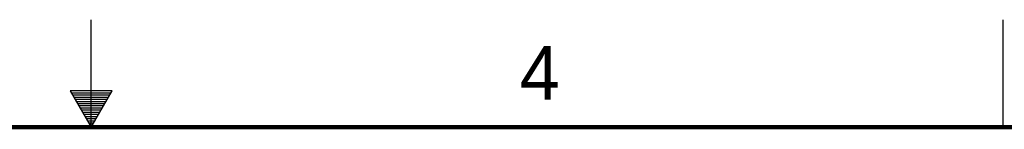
# Model space of a CAD drawing. Header units: inches. Extents: x 0 to 34, y 0 to 22.
# Tile 25 of 29: x 16.7 to 21.3, y 21.5 to 22. Entities that reach past the tile are written whole.
import ezdxf

# ---------------------------------------------------------------- set-up
doc = ezdxf.new("R2010")
doc.units = ezdxf.units.IN
doc.header["$LTSCALE"] = 1.87
doc.header["$MEASUREMENT"] = 0
doc.layers.get('0').update_dxf_attribs({"linetype": 'CONTINUOUS'})
doc.styles.get("Standard").update_dxf_attribs({"font": 'txt', "width": 0.8})

msp = doc.modelspace()

# ---------------------------------------------------------------- linework, layer by layer
at = {"color": 2, "linetype": 'CONTINUOUS'}
for p, q in [((17, 21.5), (17, 22)), ((21.25, 22), (21.25, 21.5)), ((16.902, 21.6697), (17, 21.5)), ((17.098, 21.6697), (16.902, 21.6697)), ((17, 21.5), (17.098, 21.6697)), ((16.9076, 21.66), (17.0924, 21.66)), ((16.9134, 21.65), (17.0866, 21.65)), ((16.9192, 21.64), (17.0808, 21.64)), ((16.925, 21.63), (17.0751, 21.63)), ((16.9307, 21.62), (17.0693, 21.62)), ((16.9365, 21.61), (17.0635, 21.61)), ((16.9423, 21.6), (17.0578, 21.6)), ((16.9481, 21.59), (17.052, 21.59)), ((16.9538, 21.58), (17.0462, 21.58)), ((16.9596, 21.57), (17.0404, 21.57)), ((16.9654, 21.56), (17.0347, 21.56)), ((16.9712, 21.55), (17.0289, 21.55)), ((16.9769, 21.54), (17.0231, 21.54)), ((16.9827, 21.53), (17.0173, 21.53)), ((16.9885, 21.52), (17.0116, 21.52)), ((16.9942, 21.51), (17.0058, 21.51))]:
    msp.add_line(p, q, dxfattribs=at)
at = {"color": 7, "linetype": 'CONTINUOUS', "const_width": 0.02}
msp.add_lwpolyline([(33.5, 21.5), (0.5, 21.5)], dxfattribs=at)

# ---------------------------------------------------------------- texts
at = {"color": 2, "linetype": 'CONTINUOUS'}
msp.add_text('4', height=0.25, dxfattribs=at).set_placement((18.9977, 21.6277))

doc.saveas('drawing.dxf')
